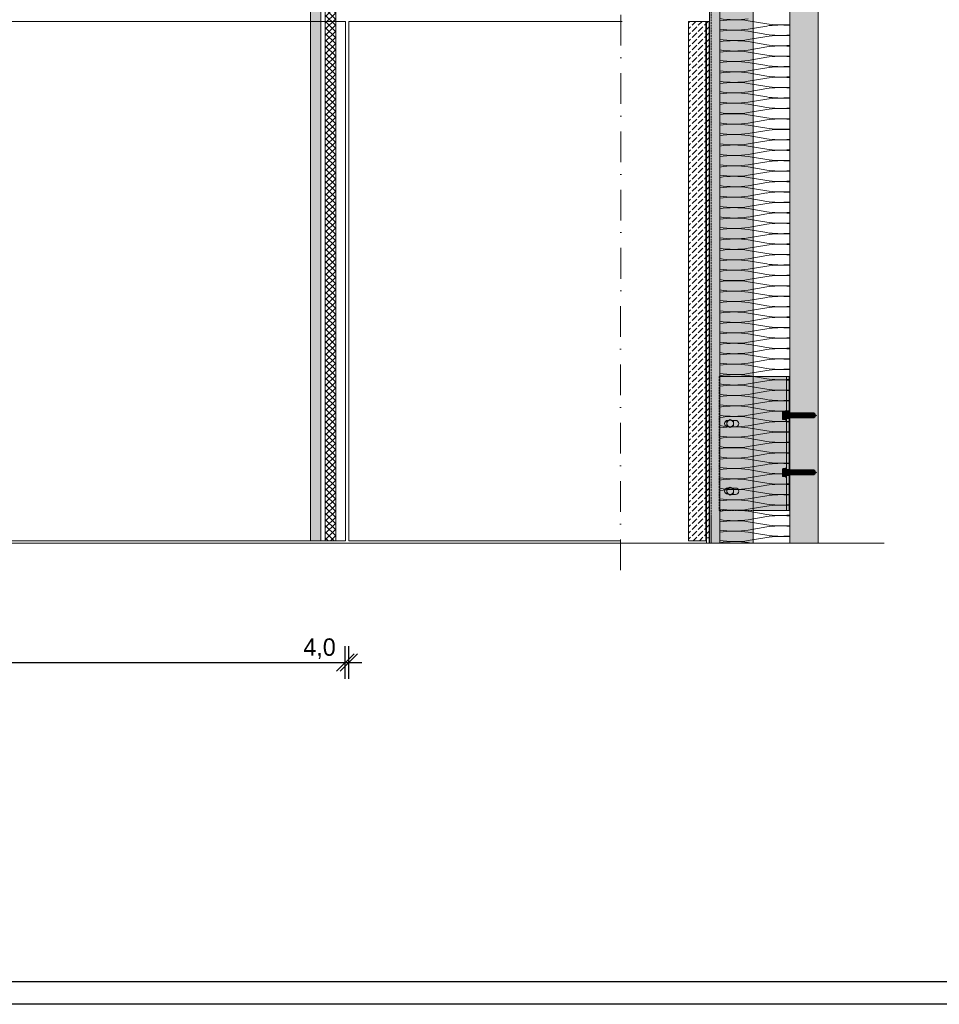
# Model space of a CAD drawing. Extents: x -106566 to -43002, y 22119 to 47619.
# Tile 3 of 24: x -85301 to -74727, y 22119 to 33440. Entities that reach past the tile are written whole.
import ezdxf

# ---------------------------------------------------------------- set-up
doc = ezdxf.new("R2010")
doc.units = 0
doc.header["$MEASUREMENT"] = 0
doc.linetypes.add('Dot & Dashed', pattern=[670.277762, 352.777767, -176.388884, 0, -141.111112])
doc.linetypes.add('Hidden Line', pattern=[30, 20, -10])
for name, color, linetype, lineweight, true_color in [('2D - Ogólne_Pen_No__2', 7, 'Continuous', 15, 0x7f7f7f), ('2D - Ogólne_Pen_No__82', 7, 'Continuous', 20, 0xaaaaaa), ('2D Drafting - General_Pen_No__141', 7, 'Continuous', 0, 0xe8e8e8), ('2D Drafting - General_Pen_No__2', 7, 'Continuous', 15, 0x7f7f7f), ('2D Drafting - General_Pen_No__5', 7, 'Continuous', 25, 0x40a5ff), ('2D Drafting - General_Pen_No__61', 7, 'Continuous', 20, 0x6a6a6a), ('2D Drafting - General_Pen_No__81', 7, 'Continuous', 20, 0x6a6a6a), ('Wymiarowanie_Pen_No__5', 7, 'Continuous', 25, 0x40a5ff)]:
    doc.layers.add(name, color=color, linetype=linetype, lineweight=lineweight, true_color=true_color)
doc.layers.add('2D Drafting - General_Pen_No__101', color=8, linetype='Continuous', lineweight=13)
doc.layers.add('2D Drafting - General_Pen_No__121', color=255, linetype='Continuous', lineweight=0)
doc.layers.add('Wymiarowanie', color=7, linetype='Continuous')
doc.styles.add('GENERATED_STYLE_1', font='txt')
doc.dimstyles.new('GENERATED_STYLE__2', dxfattribs={"dimtxt": 200, "dimasz": 190, "dimexe": 0.18, "dimexo": 0, "dimgap": 0.09, "dimtad": 1, "dimtih": 1, "dimtoh": 1, "dimdec": 1, "dimlfac": 0.1, "dimzin": 0, "dimdsep": 46, "dimtxsty": 'GENERATED_STYLE_1', "dimblk": 'ARROWHEAD_6', "dimblk1": 'ARROWHEAD_6', "dimblk2": 'ARROWHEAD_6', "dimcen": 0.09, "dimclrd": 256, "dimclre": 256, "dimclrt": 256, "dimadec": 0, "dimazin": 0, "dimtfac": 1, "dimtdec": 4, "dimtmove": 0, "dimatfit": 3, "dimfxl": 0, "dimtolj": 1, "dimtzin": 0, "dimarcsym": 0})
pattern_1 = [(45, (0, 0), (-70.71068, 70.71068), [75, -25]), (45, (7e-15, 70.71), (-70.71068, 70.71068), [75, -25])]

# ---------------------------------------------------------------- blocks, each defined once
blk = doc.blocks.new('*X12')
at = {"layer": '2D Drafting - General_Pen_No__61', "linetype": 'Continuous'}
for p, q in [((-76712, 33391), (-76924, 33427)), ((-76712, 33367), (-76924, 33331)), ((-76712, 33271), (-76924, 33307)), ((-76712, 33247), (-76924, 33211)), ((-76712, 33151), (-76924, 33187)), ((-76712, 33127), (-76924, 33091)), ((-76712, 33031), (-76924, 33067)), ((-76712, 33007), (-76924, 32971)), ((-76712, 32911), (-76924, 32947)), ((-76712, 32887), (-76924, 32851)), ((-76712, 32791), (-76924, 32827)), ((-76712, 32767), (-76924, 32731)), ((-76712, 32671), (-76924, 32707)), ((-76712, 32647), (-76924, 32611)), ((-76712, 32551), (-76924, 32587)), ((-76712, 32527), (-76924, 32491)), ((-76712, 32431), (-76924, 32467)), ((-76712, 32407), (-76924, 32371)), ((-76712, 32311), (-76924, 32347)), ((-76712, 32287), (-76924, 32251)), ((-76712, 32191), (-76924, 32227)), ((-76712, 32167), (-76924, 32131)), ((-76712, 32071), (-76924, 32107)), ((-76712, 32047), (-76924, 32011)), ((-76712, 31951), (-76924, 31987)), ((-76712, 31927), (-76924, 31891)), ((-76712, 31831), (-76924, 31867)), ((-76712, 31807), (-76924, 31771)), ((-76712, 31711), (-76924, 31747)), ((-76712, 31687), (-76924, 31651)), ((-76712, 31591), (-76924, 31627)), ((-76712, 31567), (-76924, 31531)), ((-76712, 31471), (-76924, 31507)), ((-76712, 31447), (-76924, 31411)), ((-76712, 31351), (-76924, 31387)), ((-76712, 31327), (-76924, 31291)), ((-76712, 31231), (-76924, 31267)), ((-76712, 31207), (-76924, 31171)), ((-76712, 31111), (-76924, 31147)), ((-76712, 31087), (-76924, 31051)), ((-76712, 30991), (-76924, 31027)), ((-76712, 30967), (-76924, 30931)), ((-76712, 30871), (-76924, 30907)), ((-76712, 30847), (-76924, 30811)), ((-76712, 30751), (-76924, 30787)), ((-76712, 30727), (-76924, 30691)), ((-76712, 30631), (-76924, 30667)), ((-76712, 30607), (-76924, 30571)), ((-76712, 30511), (-76924, 30547)), ((-76712, 30487), (-76924, 30451)), ((-76712, 30391), (-76924, 30427)), ((-76712, 30367), (-76924, 30331)), ((-76712, 30271), (-76924, 30307)), ((-76712, 30247), (-76924, 30211)), ((-76712, 30151), (-76924, 30187)), ((-76712, 30127), (-76924, 30091)), ((-76712, 30031), (-76924, 30067)), ((-76712, 30007), (-76924, 29971)), ((-76712, 29911), (-76924, 29947)), ((-76712, 29887), (-76924, 29851)), ((-76712, 29791), (-76924, 29827)), ((-76712, 29767), (-76924, 29731)), ((-76712, 29671), (-76924, 29707)), ((-76712, 29647), (-76924, 29611)), ((-76712, 29551), (-76924, 29587)), ((-76712, 29527), (-76924, 29491)), ((-76712, 29431), (-76924, 29467)), ((-76712, 29407), (-76924, 29371)), ((-76712, 29311), (-76924, 29347)), ((-76712, 29287), (-76924, 29251)), ((-76712, 29191), (-76924, 29227)), ((-76712, 29167), (-76924, 29131)), ((-76712, 29071), (-76924, 29107)), ((-76712, 29047), (-76924, 29011)), ((-76712, 28951), (-76924, 28987)), ((-76712, 28927), (-76924, 28891)), ((-76712, 28831), (-76924, 28867)), ((-76712, 28807), (-76924, 28771)), ((-76712, 28711), (-76924, 28747)), ((-76712, 28687), (-76924, 28651)), ((-76712, 28591), (-76924, 28627)), ((-76712, 28567), (-76924, 28531)), ((-76712, 28471), (-76924, 28507)), ((-76712, 28447), (-76924, 28411)), ((-76712, 28351), (-76924, 28387)), ((-76712, 28327), (-76924, 28291)), ((-76712, 28231), (-76924, 28267)), ((-76712, 28207), (-76924, 28171)), ((-76712, 28111), (-76924, 28147)), ((-76712, 28087), (-76924, 28051)), ((-76712, 27991), (-76924, 28027)), ((-76712, 27967), (-76924, 27931)), ((-76712, 27871), (-76924, 27907)), ((-76712, 27847), (-76924, 27811)), ((-76712, 27751), (-76924, 27787)), ((-76712, 27727), (-76924, 27691)), ((-76712, 27631), (-76924, 27667)), ((-76712, 27607), (-76924, 27571)), ((-76712, 27511), (-76924, 27547)), ((-76712, 27487), (-76924, 27451)), ((-76896, 27422), (-76924, 27427))]:
    blk.add_line(p, q, dxfattribs=at)
for centre, start_param, end_param in [((-77084, 33499), 4.039533, 5.35589), ((-77084, 33379), 0.927295, 2.243652), ((-77084, 33379), 4.039533, 5.35589), ((-77084, 33259), 0.927295, 2.243652), ((-76553, 33439), 4.068888, 5.121655), ((-76553, 33319), 1.16153, 2.214297), ((-77084, 33259), 4.039533, 5.35589), ((-77084, 33139), 0.927295, 2.243652), ((-76553, 33319), 4.068888, 5.121655), ((-76553, 33199), 1.16153, 2.214297), ((-77084, 33139), 4.039533, 5.35589), ((-77084, 33019), 0.927295, 2.243652), ((-76553, 33199), 4.068888, 5.121655), ((-76553, 33079), 1.16153, 2.214297), ((-77084, 33019), 4.039533, 5.35589), ((-77084, 32899), 0.927295, 2.243652), ((-76553, 33079), 4.068888, 5.121655), ((-76553, 32959), 1.16153, 2.214297), ((-77084, 32899), 4.039533, 5.35589), ((-77084, 32779), 0.927295, 2.243652), ((-76553, 32959), 4.068888, 5.121655), ((-76553, 32839), 1.16153, 2.214297), ((-77084, 32779), 4.039533, 5.35589), ((-77084, 32659), 0.927295, 2.243652), ((-76553, 32839), 4.068888, 5.121655), ((-76553, 32719), 1.16153, 2.214297), ((-77084, 32659), 4.039533, 5.35589), ((-76553, 32719), 4.068888, 5.121655), ((-76553, 32599), 1.16153, 2.214297), ((-77084, 32539), 0.927295, 2.243652), ((-77084, 32539), 4.039533, 5.35589), ((-76553, 32599), 4.068888, 5.121655), ((-76553, 32479), 1.16153, 2.214297), ((-77084, 32419), 0.927295, 2.243652), ((-76553, 32479), 4.068888, 5.121655), ((-76553, 32359), 1.16153, 2.214297), ((-77084, 32419), 4.039533, 5.35589), ((-77084, 32299), 0.927295, 2.243652), ((-76553, 32359), 4.068888, 5.121655), ((-76553, 32239), 1.16153, 2.214297), ((-77084, 32299), 4.039533, 5.35589), ((-77084, 32179), 0.927295, 2.243652), ((-76553, 32239), 4.068888, 5.121655), ((-76553, 32119), 1.16153, 2.214297), ((-77084, 32179), 4.039533, 5.35589), ((-77084, 32059), 0.927295, 2.243652), ((-76553, 32119), 4.068888, 5.121655), ((-76553, 31999), 1.16153, 2.214297), ((-77084, 32059), 4.039533, 5.35589), ((-77084, 31939), 0.927295, 2.243652), ((-76553, 31999), 4.068888, 5.121655), ((-76553, 31879), 1.16153, 2.214297), ((-77084, 31939), 4.039533, 5.35589), ((-77084, 31819), 0.927295, 2.243652), ((-76553, 31879), 4.068888, 5.121655), ((-76553, 31759), 1.16153, 2.214297), ((-77084, 31819), 4.039533, 5.35589), ((-77084, 31699), 0.927295, 2.243652), ((-76553, 31759), 4.068888, 5.121655), ((-76553, 31639), 1.16153, 2.214297), ((-77084, 31699), 4.039533, 5.35589), ((-77084, 31579), 0.927295, 2.243652), ((-76553, 31639), 4.068888, 5.121655), ((-77084, 31579), 4.039533, 5.35589), ((-77084, 31459), 0.927295, 2.243652), ((-76553, 31519), 1.16153, 2.214297), ((-77084, 31459), 4.039533, 5.35589), ((-77084, 31339), 0.927295, 2.243652), ((-76553, 31519), 4.068888, 5.121655), ((-76553, 31399), 1.16153, 2.214297), ((-77084, 31339), 4.039533, 5.35589), ((-77084, 31219), 0.927295, 2.243652), ((-76553, 31399), 4.068888, 5.121655), ((-76553, 31279), 1.16153, 2.214297), ((-77084, 31219), 4.039533, 5.35589), ((-77084, 31099), 0.927295, 2.243652), ((-76553, 31279), 4.068888, 5.121655), ((-76553, 31159), 1.16153, 2.214297), ((-77084, 31099), 4.039533, 5.35589), ((-77084, 30979), 0.927295, 2.243652), ((-76553, 31159), 4.068888, 5.121655), ((-76553, 31039), 1.16153, 2.214297), ((-77084, 30979), 4.039533, 5.35589), ((-77084, 30859), 0.927295, 2.243652), ((-76553, 31039), 4.068888, 5.121655), ((-76553, 30919), 1.16153, 2.214297), ((-77084, 30859), 4.039533, 5.35589), ((-77084, 30739), 0.927295, 2.243652), ((-76553, 30919), 4.068888, 5.121655), ((-76553, 30799), 1.16153, 2.214297), ((-77084, 30739), 4.039533, 5.35589), ((-77084, 30619), 0.927295, 2.243652), ((-76553, 30799), 4.068888, 5.121655), ((-76553, 30679), 1.16153, 2.214297), ((-77084, 30619), 4.039533, 5.35589), ((-76553, 30679), 4.068888, 5.121655), ((-76553, 30559), 1.16153, 2.214297), ((-77084, 30499), 0.927295, 2.243652), ((-76553, 30559), 4.068888, 5.121655), ((-76553, 30439), 1.16153, 2.214297), ((-77084, 30499), 4.039533, 5.35589), ((-77084, 30379), 0.927295, 2.243652), ((-76553, 30439), 4.068888, 5.121655), ((-76553, 30319), 1.16153, 2.214297), ((-77084, 30379), 4.039533, 5.35589), ((-77084, 30259), 0.927295, 2.243652), ((-76553, 30319), 4.068888, 5.121655), ((-76553, 30199), 1.16153, 2.214297), ((-77084, 30259), 4.039533, 5.35589), ((-77084, 30139), 0.927295, 2.243652), ((-76553, 30199), 4.068888, 5.121655), ((-76553, 30079), 1.16153, 2.214297), ((-77084, 30139), 4.039533, 5.35589), ((-77084, 30019), 0.927295, 2.243652), ((-76553, 30079), 4.068888, 5.121655), ((-76553, 29959), 1.16153, 2.214297), ((-77084, 30019), 4.039533, 5.35589), ((-77084, 29899), 0.927295, 2.243652), ((-76553, 29959), 4.068888, 5.121655), ((-76553, 29839), 1.16153, 2.214297), ((-77084, 29899), 4.039533, 5.35589), ((-77084, 29779), 0.927295, 2.243652), ((-76553, 29839), 4.068888, 5.121655), ((-76553, 29719), 1.16153, 2.214297), ((-77084, 29779), 4.039533, 5.35589), ((-77084, 29659), 0.927295, 2.243652), ((-76553, 29719), 4.068888, 5.121655), ((-76553, 29599), 1.16153, 2.214297), ((-77084, 29659), 4.039533, 5.35589), ((-77084, 29539), 0.927295, 2.243652), ((-76553, 29599), 4.068888, 5.121655), ((-77084, 29539), 4.039533, 5.35589), ((-77084, 29419), 0.927295, 2.243652), ((-76553, 29479), 1.16153, 2.214297), ((-77084, 29419), 4.039533, 5.35589), ((-77084, 29299), 0.927295, 2.243652), ((-76553, 29479), 4.068888, 5.121655), ((-76553, 29359), 1.16153, 2.214297), ((-77084, 29299), 4.039533, 5.35589), ((-77084, 29179), 0.927295, 2.243652), ((-76553, 29359), 4.068888, 5.121655), ((-76553, 29239), 1.16153, 2.214297), ((-77084, 29179), 4.039533, 5.35589), ((-77084, 29059), 0.927295, 2.243652), ((-76553, 29239), 4.068888, 5.121655), ((-76553, 29119), 1.16153, 2.214297), ((-77084, 29059), 4.039533, 5.35589), ((-77084, 28939), 0.927295, 2.243652), ((-76553, 29119), 4.068888, 5.121655), ((-76553, 28999), 1.16153, 2.214297), ((-77084, 28939), 4.039533, 5.35589), ((-77084, 28819), 0.927295, 2.243652), ((-76553, 28999), 4.068888, 5.121655), ((-76553, 28879), 1.16153, 2.214297), ((-77084, 28819), 4.039533, 5.35589), ((-77084, 28699), 0.927295, 2.243652), ((-76553, 28879), 4.068888, 5.121655), ((-76553, 28759), 1.16153, 2.214297), ((-77084, 28699), 4.039533, 5.35589), ((-77084, 28579), 0.927295, 2.243652), ((-76553, 28759), 4.068888, 5.121655), ((-76553, 28639), 1.16153, 2.214297), ((-77084, 28579), 4.039533, 5.35589), ((-76553, 28639), 4.068888, 5.121655), ((-76553, 28519), 1.16153, 2.214297), ((-77084, 28459), 0.927295, 2.243652), ((-76553, 28519), 4.068888, 5.121655), ((-76553, 28399), 1.16153, 2.214297), ((-77084, 28459), 4.039533, 5.35589), ((-77084, 28339), 0.927295, 2.243652), ((-76553, 28399), 4.068888, 5.121655), ((-76553, 28279), 1.16153, 2.214297), ((-77084, 28339), 4.039533, 5.35589), ((-77084, 28219), 0.927295, 2.243652), ((-76553, 28279), 4.068888, 5.121655), ((-76553, 28159), 1.16153, 2.214297), ((-77084, 28219), 4.039533, 5.35589), ((-77084, 28099), 0.927295, 2.243652), ((-76553, 28159), 4.068888, 5.121655), ((-76553, 28039), 1.16153, 2.214297), ((-77084, 28099), 4.039533, 5.35589), ((-77084, 27979), 0.927295, 2.243652), ((-76553, 28039), 4.068888, 5.121655), ((-76553, 27919), 1.16153, 2.214297), ((-77084, 27979), 4.039533, 5.35589), ((-77084, 27859), 0.927295, 2.243652), ((-76553, 27919), 4.068888, 5.121655), ((-76553, 27799), 1.16153, 2.214297), ((-77084, 27859), 4.039533, 5.35589), ((-77084, 27739), 0.927295, 2.243652), ((-76553, 27799), 4.068888, 5.121655), ((-76553, 27679), 1.16153, 2.214297), ((-77084, 27739), 4.039533, 5.35589), ((-77084, 27619), 0.927295, 2.243652), ((-76553, 27679), 4.068888, 5.121655), ((-77084, 27619), 4.039533, 5.35589), ((-77084, 27499), 0.927295, 2.243652), ((-76553, 27559), 1.16153, 2.214297), ((-76553, 27559), 4.068888, 5.121655), ((-77084, 27499), 4.039533, 5.35589), ((-77084, 27379), 0.927295, 2.243652), ((-76553, 27439), 1.16153, 2.214297)]:
    blk.add_ellipse(centre, major_axis=(265, 0), ratio=0.226067, start_param=start_param, end_param=end_param, dxfattribs=at)
blk = doc.blocks.new('Fill_6')
at = {"layer": '2D Drafting - General_Pen_No__2', "linetype": 'Continuous'}
for p, q in [((-77249, 40858), (-77249, 27422)), ((-76447, 27422), (-76447, 40858)), ((-77249, 27422), (-76447, 27422))]:
    blk.add_line(p, q, dxfattribs=at)
at = {"layer": '2D Drafting - General_Pen_No__61', "linetype": 'Continuous'}
blk.add_blockref('*X12', (0, 0), dxfattribs=at)
blk = doc.blocks.new('*D25')
at = {"layer": 'Wymiarowanie_Pen_No__5', "linetype": 'Continuous'}
for p, q in [((-93570, 25862), (-93570, 26237)), ((-93527, 25862), (-93527, 26237)), ((-93720, 26049), (-93570, 26049)), ((-93670, 25949), (-93470, 26149)), ((-93427, 26149), (-93627, 25949)), ((-93570, 26049), (-93527, 26049))]:
    blk.add_line(p, q, dxfattribs=at)
at = {"layer": 'Wymiarowanie_Pen_No__5', "char_height": 200, "attachment_point": 7, "style": 'GENERATED_STYLE_1'}
for s, insert in [('{4,3}', (-94052, 26089)), ('{1\xa0197,0}', (-88192, 26089)), ('{4,0}', (-82039, 26089))]:
    blk.add_mtext(s, dxfattribs=dict(at, insert=insert))
blk = doc.blocks.new('ARROWHEAD_6')
at = {"color": 0, "linetype": 'Continuous', "lineweight": 0}
for p, q in [((0, 0), (-1, 0)), ((-0.5, -0.5), (0.5, 0.5))]:
    blk.add_line(p, q, dxfattribs=at)
blk = doc.blocks.new('*D26')
at = {"layer": 'Wymiarowanie_Pen_No__5', "linetype": 'Continuous'}
for p, q in [((-93527, 25862), (-93527, 26237)), ((-81557, 25862), (-81557, 26237)), ((-93670, 25949), (-93470, 26149)), ((-93427, 26149), (-93627, 25949)), ((-93527, 26049), (-81557, 26049)), ((-81657, 25949), (-81457, 26149)), ((-81417, 26149), (-81617, 25949))]:
    blk.add_line(p, q, dxfattribs=at)
at = {"layer": 'Wymiarowanie_Pen_No__5', "char_height": 200, "attachment_point": 7, "style": 'GENERATED_STYLE_1'}
for s, insert in [('{4,3}', (-94052, 26089)), ('{1\xa0197,0}', (-88192, 26089)), ('{4,0}', (-82039, 26089))]:
    blk.add_mtext(s, dxfattribs=dict(at, insert=insert))
blk = doc.blocks.new('*D27')
at = {"layer": 'Wymiarowanie_Pen_No__5', "linetype": 'Continuous'}
for p, q in [((-81557, 25862), (-81557, 26237)), ((-81517, 25862), (-81517, 26237)), ((-81657, 25949), (-81457, 26149)), ((-81417, 26149), (-81617, 25949)), ((-81557, 26049), (-81517, 26049)), ((-81517, 26049), (-81367, 26049))]:
    blk.add_line(p, q, dxfattribs=at)
at = {"layer": 'Wymiarowanie_Pen_No__5', "char_height": 200, "attachment_point": 7, "style": 'GENERATED_STYLE_1'}
for s, insert in [('{4,3}', (-94052, 26089)), ('{1\xa0197,0}', (-88192, 26089)), ('{4,0}', (-82039, 26089))]:
    blk.add_mtext(s, dxfattribs=dict(at, insert=insert))

msp = doc.modelspace()

# ---------------------------------------------------------------- hatches: boundary and pattern name
at = {"layer": '2D Drafting - General_Pen_No__101', "linetype": 'Continuous'}
for points in [[(-77410.64, 33419.57), (-77410.64, 27449.57), (-77404.85, 27449.57), (-77404.85, 33419.57)], [(-77374.85, 33419.57), (-77374.85, 27421.7), (-77369.07, 27421.7), (-77369.07, 33419.57)], [(-77374.85, 33419.57), (-77374.85, 27449.57), (-77369.07, 27449.57), (-77369.07, 33419.57)], [(-76453.01, 27795.86), (-76453.01, 29336.43), (-76447.23, 29336.43), (-76447.23, 27795.86)]]:
    msp.add_hatch(color=256, dxfattribs=at).paths.add_polyline_path(points, flags=0)
at = {"layer": '2D Drafting - General_Pen_No__121', "linetype": 'Continuous'}
for points in [[(-76492.33, 28935.24), (-76526.51, 28935.24, 0.41956007), (-76526.51, 28911.94), (-76492.33, 28911.94)], [(-76530.78, 28889.03, -0.09242403), (-76526.51, 28911.94, -0.201281), (-76531.39, 28923.59), (-76531.39, 28854.47, -0.201281), (-76526.51, 28866.12, -0.09242403)], [(-76492.33, 28911.94), (-76526.51, 28911.94, 0.09242403), (-76530.78, 28889.03, 0.09242403), (-76526.51, 28866.12), (-76492.33, 28866.12), (-76492.33, 28889.03)], [(-76483.01, 28889.03), (-76483.01, 28944.95), (-76492.33, 28944.95), (-76492.33, 28889.03), (-76492.33, 28833.11), (-76483.01, 28833.11)], [(-76483.01, 28925.71), (-76483.01, 28889.03), (-76483.01, 28856.03), (-76453.01, 28856.03), (-76453.01, 28891.96), (-76453.01, 28925.71)], [(-76453.01, 28925.71), (-76483.01, 28925.71), (-76483.01, 28889.03), (-76483.01, 28856.03), (-76453.01, 28856.03), (-76453.01, 28892.9)], [(-76453.01, 28925.61), (-76453.01, 28856.03), (-76449.5, 28856.03), (-76449.5, 28925.61)], [(-76449.5, 28925.61), (-76449.5, 28856.03), (-76449.32, 28856.03), (-76443.91, 28861.45), (-76443.91, 28920.2), (-76449.32, 28925.61)], [(-76443.91, 28920.29), (-76443.91, 28861.45), (-76394.17, 28861.45), (-76394.17, 28920.29)], [(-76394.17, 28920.29), (-76394.17, 28861.45), (-76392.92, 28862.69), (-76392.92, 28919.05)], [(-76392.92, 28919.05), (-76392.92, 28862.69), (-76258.5, 28862.69), (-76258.5, 28884.35), (-76291.81, 28884.35, -5.47504318), (-76291.81, 28887.31), (-76258.5, 28887.31), (-76258.5, 28919.05)], [(-76258.5, 28887.31), (-76291.81, 28887.31, 5.47504318), (-76291.81, 28884.35), (-76258.5, 28884.35)], [(-76251.06, 28916.09), (-76254.76, 28916.09), (-76258.5, 28919.05), (-76258.5, 28887.31), (-76251.06, 28881.56)], [(-76258.5, 28884.35), (-76251.06, 28878.6), (-76251.06, 28881.56), (-76258.5, 28887.31)], [(-76251.06, 28865.65), (-76251.06, 28878.6), (-76258.5, 28884.35), (-76258.5, 28862.69), (-76254.76, 28865.65)], [(-76251.06, 28919.05), (-76251.06, 28881.56), (-76240.71, 28881.56), (-76240.71, 28919.05)], [(-76251.06, 28878.6), (-76240.71, 28878.6), (-76240.71, 28881.56), (-76251.06, 28881.56)], [(-76240.71, 28862.69), (-76240.71, 28878.6), (-76251.06, 28878.6), (-76251.06, 28862.69)], [(-76233.27, 28916.09), (-76236.96, 28916.09), (-76240.71, 28919.05), (-76240.71, 28881.56), (-76233.27, 28887.31)], [(-76233.27, 28887.31), (-76240.71, 28881.56), (-76240.71, 28878.6), (-76233.27, 28884.35)], [(-76233.27, 28865.65), (-76233.27, 28884.35), (-76240.71, 28878.6), (-76240.71, 28862.69), (-76236.96, 28865.65)], [(-76233.27, 28919.05), (-76233.27, 28887.31), (-76222.91, 28887.31), (-76222.91, 28919.05)], [(-76233.27, 28884.35), (-76222.91, 28884.35), (-76222.91, 28887.31), (-76233.27, 28887.31)], [(-76222.91, 28862.69), (-76222.91, 28884.35), (-76233.27, 28884.35), (-76233.27, 28862.69)], [(-76215.47, 28916.09), (-76219.17, 28916.09), (-76222.91, 28919.05), (-76222.91, 28887.31), (-76215.47, 28881.56)], [(-76215.47, 28881.56), (-76222.91, 28887.31), (-76222.91, 28884.35), (-76215.47, 28878.6)], [(-76222.91, 28884.35), (-76222.91, 28862.69), (-76219.17, 28865.65), (-76215.47, 28865.65), (-76215.47, 28878.6)], [(-76205.11, 28919.05), (-76215.47, 28919.05), (-76215.47, 28881.56), (-76205.11, 28881.56)], [(-76205.11, 28881.56), (-76215.47, 28881.56), (-76215.47, 28878.6), (-76205.11, 28878.6)], [(-76205.11, 28862.69), (-76205.11, 28878.6), (-76215.47, 28878.6), (-76215.47, 28862.69)], [(-76197.67, 28916.09), (-76201.37, 28916.09), (-76205.11, 28919.05), (-76205.11, 28881.56), (-76197.67, 28887.31)], [(-76197.67, 28887.31), (-76205.11, 28881.56), (-76205.11, 28878.6), (-76197.67, 28884.35)], [(-76197.67, 28865.65), (-76197.67, 28884.35), (-76205.11, 28878.6), (-76205.11, 28862.69), (-76201.37, 28865.65)], [(-76187.32, 28919.05), (-76197.67, 28919.05), (-76197.67, 28887.31), (-76187.32, 28887.31)], [(-76197.67, 28884.35), (-76187.32, 28884.35), (-76187.32, 28887.31), (-76197.67, 28887.31)], [(-76187.32, 28862.69), (-76187.32, 28884.35), (-76197.67, 28884.35), (-76197.67, 28862.69)], [(-76179.88, 28916.09), (-76183.58, 28916.09), (-76187.32, 28919.05), (-76187.32, 28887.31), (-76179.88, 28881.56)], [(-76187.32, 28884.35), (-76179.88, 28878.6), (-76179.88, 28881.56), (-76187.32, 28887.31)], [(-76179.88, 28865.65), (-76179.88, 28878.6), (-76187.32, 28884.35), (-76187.32, 28862.69), (-76183.58, 28865.65)], [(-76179.88, 28919.05), (-76179.88, 28881.56), (-76169.52, 28881.56), (-76169.52, 28919.05)], [(-76179.88, 28878.6), (-76169.52, 28878.6), (-76169.52, 28881.56), (-76179.88, 28881.56)], [(-76179.88, 28878.6), (-76179.88, 28862.69), (-76169.52, 28862.69), (-76169.52, 28878.6)], [(-76157.14, 28911.9), (-76169.52, 28919.05), (-76169.52, 28881.56), (-76157.14, 28888.71)], [(-76157.14, 28888.71), (-76169.52, 28881.56), (-76169.52, 28878.6), (-76157.14, 28885.75)], [(-76157.14, 28885.75), (-76169.52, 28878.6), (-76169.52, 28862.69), (-76157.14, 28869.84)], [(-76138.41, 28889.13), (-76157.14, 28899.94), (-76157.14, 28878.31)], [(-76492.33, 28866.12), (-76526.51, 28866.12, 0.41956007), (-76526.51, 28842.82), (-76492.33, 28842.82)], [(-76492.33, 28278.56), (-76526.51, 28278.56, 0.41956007), (-76526.51, 28255.26), (-76492.33, 28255.26)], [(-76530.78, 28232.35, -0.09242403), (-76526.51, 28255.26, -0.201281), (-76531.39, 28266.91), (-76531.39, 28197.78, -0.201281), (-76526.51, 28209.43, -0.09242403)], [(-76492.33, 28209.43), (-76526.51, 28209.43, 0.41956007), (-76526.51, 28186.14), (-76492.33, 28186.14)], [(-76492.33, 28255.26), (-76526.51, 28255.26, 0.09242403), (-76530.78, 28232.35, 0.09242403), (-76526.51, 28209.43), (-76492.33, 28209.43), (-76492.33, 28232.35)], [(-76483.01, 28232.35), (-76483.01, 28288.27), (-76492.33, 28288.27), (-76492.33, 28232.35), (-76492.33, 28176.43), (-76483.01, 28176.43)], [(-76483.01, 28269.02), (-76483.01, 28230.5), (-76483.01, 28199.35), (-76453.01, 28199.35), (-76453.01, 28233.43), (-76453.01, 28269.02)], [(-76453.01, 28269.02), (-76483.01, 28269.02), (-76483.01, 28230.5), (-76483.01, 28199.35), (-76453.01, 28199.35), (-76453.01, 28234.38)], [(-76453.01, 28269.02), (-76449.32, 28269.02), (-76443.91, 28263.61), (-76443.91, 28204.76), (-76449.32, 28199.35), (-76453.01, 28199.35)], [(-76443.91, 28263.61), (-76443.91, 28204.76), (-76394.17, 28204.76), (-76394.17, 28263.61)], [(-76394.17, 28263.61), (-76394.17, 28204.76), (-76392.92, 28206.01), (-76392.92, 28262.36)], [(-76392.92, 28262.36), (-76392.92, 28206.01), (-76258.5, 28206.01), (-76258.5, 28227.67), (-76291.81, 28227.67, -5.47504318), (-76291.81, 28230.63), (-76258.5, 28230.63), (-76258.5, 28262.36)], [(-76258.5, 28230.63), (-76291.81, 28230.63, 5.47504318), (-76291.81, 28227.67), (-76258.5, 28227.67)], [(-76251.06, 28259.41), (-76254.76, 28259.41), (-76258.5, 28262.36), (-76258.5, 28230.63), (-76251.06, 28224.88)], [(-76258.5, 28227.67), (-76251.06, 28221.92), (-76251.06, 28224.88), (-76258.5, 28230.63)], [(-76251.06, 28208.97), (-76251.06, 28221.92), (-76258.5, 28227.67), (-76258.5, 28206.01), (-76254.76, 28208.97)], [(-76251.06, 28262.36), (-76251.06, 28224.88), (-76240.71, 28224.88), (-76240.71, 28262.36)], [(-76251.06, 28221.92), (-76240.71, 28221.92), (-76240.71, 28224.88), (-76251.06, 28224.88)], [(-76240.71, 28206.01), (-76240.71, 28221.92), (-76251.06, 28221.92), (-76251.06, 28206.01)], [(-76233.27, 28259.41), (-76236.96, 28259.41), (-76240.71, 28262.36), (-76240.71, 28224.88), (-76233.27, 28230.63)], [(-76233.27, 28230.63), (-76240.71, 28224.88), (-76240.71, 28221.92), (-76233.27, 28227.67)], [(-76233.27, 28208.97), (-76233.27, 28227.67), (-76240.71, 28221.92), (-76240.71, 28206.01), (-76236.96, 28208.97)], [(-76233.27, 28262.36), (-76233.27, 28230.63), (-76222.91, 28230.63), (-76222.91, 28262.36)], [(-76233.27, 28227.67), (-76222.91, 28227.67), (-76222.91, 28230.63), (-76233.27, 28230.63)], [(-76222.91, 28206.01), (-76222.91, 28227.67), (-76233.27, 28227.67), (-76233.27, 28206.01)], [(-76215.47, 28259.41), (-76219.17, 28259.41), (-76222.91, 28262.36), (-76222.91, 28230.63), (-76215.47, 28224.88)], [(-76215.47, 28224.88), (-76222.91, 28230.63), (-76222.91, 28227.67), (-76215.47, 28221.92)], [(-76222.91, 28227.67), (-76222.91, 28206.01), (-76219.17, 28208.97), (-76215.47, 28208.97), (-76215.47, 28221.92)], [(-76205.11, 28262.36), (-76215.47, 28262.36), (-76215.47, 28224.88), (-76205.11, 28224.88)], [(-76205.11, 28224.88), (-76215.47, 28224.88), (-76215.47, 28221.92), (-76205.11, 28221.92)], [(-76205.11, 28206.01), (-76205.11, 28221.92), (-76215.47, 28221.92), (-76215.47, 28206.01)], [(-76197.67, 28259.41), (-76201.37, 28259.41), (-76205.11, 28262.36), (-76205.11, 28224.88), (-76197.67, 28230.63)], [(-76197.67, 28230.63), (-76205.11, 28224.88), (-76205.11, 28221.92), (-76197.67, 28227.67)], [(-76197.67, 28208.97), (-76197.67, 28227.67), (-76205.11, 28221.92), (-76205.11, 28206.01), (-76201.37, 28208.97)], [(-76187.32, 28262.36), (-76197.67, 28262.36), (-76197.67, 28230.63), (-76187.32, 28230.63)], [(-76197.67, 28227.67), (-76187.32, 28227.67), (-76187.32, 28230.63), (-76197.67, 28230.63)], [(-76187.32, 28206.01), (-76187.32, 28227.67), (-76197.67, 28227.67), (-76197.67, 28206.01)], [(-76179.88, 28259.41), (-76183.58, 28259.41), (-76187.32, 28262.36), (-76187.32, 28230.63), (-76179.88, 28224.88)], [(-76187.32, 28227.67), (-76179.88, 28221.92), (-76179.88, 28224.88), (-76187.32, 28230.63)], [(-76179.88, 28208.97), (-76179.88, 28221.92), (-76187.32, 28227.67), (-76187.32, 28206.01), (-76183.58, 28208.97)], [(-76179.88, 28262.36), (-76179.88, 28224.88), (-76169.52, 28224.88), (-76169.52, 28262.36)], [(-76179.88, 28221.92), (-76169.52, 28221.92), (-76169.52, 28224.88), (-76179.88, 28224.88)], [(-76179.88, 28221.92), (-76179.88, 28206.01), (-76169.52, 28206.01), (-76169.52, 28221.92)], [(-76157.14, 28255.22), (-76169.52, 28262.36), (-76169.52, 28224.88), (-76157.14, 28232.03)], [(-76157.14, 28232.03), (-76169.52, 28224.88), (-76169.52, 28221.92), (-76157.14, 28229.07)], [(-76157.14, 28229.07), (-76169.52, 28221.92), (-76169.52, 28206.01), (-76157.14, 28213.16)], [(-76138.41, 28232.44), (-76157.14, 28243.26), (-76157.14, 28221.63)]]:
    msp.add_hatch(color=256, dxfattribs=at).paths.add_polyline_path(points, flags=0)
at = {"layer": '2D Drafting - General_Pen_No__141', "linetype": 'Continuous'}
for points in [[(-77369.07, 40857.78), (-77369.07, 27421.7), (-76868.01, 27421.7), (-76868.01, 40857.78)], [(-76868.01, 27795.86), (-76453.01, 27795.86), (-76453.01, 29336.43), (-76868.01, 29336.43)]]:
    msp.add_hatch(color=256, dxfattribs=at).paths.add_polyline_path(points, flags=0)
at = {"layer": '2D Drafting - General_Pen_No__2', "linetype": 'Continuous'}
h = msp.add_hatch(dxfattribs=at)
h.set_pattern_fill('Grid_5x5_Diagonal', color=256, style=0, pattern_type=2)
h.set_pattern_definition([(45, (0, 0), (-35.35534, 35.35534), []), (135, (0, 0), (35.35534, 35.35534), [])])
h.paths.add_polyline_path([(-81787.7, 40857.78), (-81787.7, 27449.57), (-81667.7, 27449.57), (-81667.7, 40857.78)], flags=0)
at = {"layer": '2D Drafting - General_Pen_No__5', "linetype": 'Continuous'}
h = msp.add_hatch(dxfattribs=at)
h.set_pattern_fill('Beton', color=256, style=0, pattern_type=2)
h.set_pattern_definition(pattern_1)
h.paths.add_polyline_path([(-81957.7, 40857.78), (-81957.7, 27449.57), (-81837.7, 27449.57), (-81837.7, 40857.78)], flags=0)
h = msp.add_hatch(dxfattribs=at)
h.set_pattern_fill('Beton', color=256, style=0, pattern_type=2)
h.set_pattern_definition(pattern_1)
h.paths.add_polyline_path([(-77374.85, 27482.86), (-77404.85, 27482.86), (-77404.85, 33419.57), (-77374.85, 33419.57)], flags=0)
at = {"layer": '2D Drafting - General_Pen_No__81', "linetype": 'Continuous'}
h = msp.add_hatch(dxfattribs=at)
h.set_pattern_fill('Solid___Dashed', color=256, style=0, pattern_type=2)
h.set_pattern_definition([(45, (0, 0), (-70.71068, 70.71068), []), (45, (-35.36, 35.36), (-70.71068, 70.71068), [75, -25])])
h.paths.add_polyline_path([(-76447.23, 40857.78), (-76447.23, 27421.7), (-76120.1, 27421.7), (-76120.1, 40857.78)], flags=0)
h = msp.add_hatch(dxfattribs=at)
h.set_pattern_fill('Beton', color=256, style=0, pattern_type=2)
h.set_pattern_definition(pattern_1)
h.paths.add_polyline_path([(-77610.64, 33419.57), (-77610.64, 27449.57), (-77410.64, 27449.57), (-77410.64, 33419.57)], flags=0)

# ---------------------------------------------------------------- linework, layer by layer
at = {"layer": '2D - Ogólne_Pen_No__2', "linetype": 'Continuous'}
for p, q in [((-76449.32, 28925.71), (-76453.01, 28925.71)), ((-76449.32, 28925.61), (-76453.01, 28925.61)), ((-76443.91, 28920.29), (-76449.32, 28925.71)), ((-76443.91, 28920.2), (-76449.32, 28925.61)), ((-76394.17, 28920.29), (-76443.91, 28920.29)), ((-76443.91, 28861.45), (-76443.91, 28920.29)), ((-76392.92, 28919.05), (-76394.17, 28920.29)), ((-76394.17, 28861.45), (-76394.17, 28920.29)), ((-76258.5, 28919.05), (-76392.92, 28919.05)), ((-76392.92, 28919.05), (-76392.92, 28862.69)), ((-76258.5, 28887.31), (-76291.81, 28887.31)), ((-76258.5, 28884.35), (-76291.81, 28884.35)), ((-76254.76, 28916.09), (-76258.5, 28919.05)), ((-76258.5, 28862.69), (-76258.5, 28919.05)), ((-76251.06, 28881.56), (-76258.5, 28887.31)), ((-76251.06, 28878.6), (-76258.5, 28884.35)), ((-76251.06, 28916.09), (-76254.76, 28916.09)), ((-76251.06, 28919.05), (-76251.06, 28916.09)), ((-76240.71, 28919.05), (-76251.06, 28919.05)), ((-76251.06, 28862.69), (-76251.06, 28919.05)), ((-76240.71, 28881.56), (-76251.06, 28881.56)), ((-76240.71, 28878.6), (-76251.06, 28878.6)), ((-76236.96, 28916.09), (-76240.71, 28919.05)), ((-76240.71, 28862.69), (-76240.71, 28919.05)), ((-76233.27, 28887.31), (-76240.71, 28881.56)), ((-76233.27, 28884.35), (-76240.71, 28878.6)), ((-76233.27, 28916.09), (-76236.96, 28916.09)), ((-76233.27, 28919.05), (-76233.27, 28916.09)), ((-76222.91, 28919.05), (-76233.27, 28919.05)), ((-76233.27, 28862.69), (-76233.27, 28919.05)), ((-76222.91, 28887.31), (-76233.27, 28887.31)), ((-76222.91, 28884.35), (-76233.27, 28884.35)), ((-76219.17, 28916.09), (-76222.91, 28919.05)), ((-76222.91, 28862.69), (-76222.91, 28919.05)), ((-76215.47, 28881.56), (-76222.91, 28887.31)), ((-76215.47, 28878.6), (-76222.91, 28884.35)), ((-76215.47, 28916.09), (-76219.17, 28916.09)), ((-76215.47, 28919.05), (-76215.47, 28916.09)), ((-76205.11, 28919.05), (-76215.47, 28919.05)), ((-76215.47, 28862.69), (-76215.47, 28919.05)), ((-76205.11, 28881.56), (-76215.47, 28881.56)), ((-76205.11, 28878.6), (-76215.47, 28878.6)), ((-76201.37, 28916.09), (-76205.11, 28919.05)), ((-76205.11, 28862.69), (-76205.11, 28919.05)), ((-76197.67, 28887.31), (-76205.11, 28881.56)), ((-76197.67, 28884.35), (-76205.11, 28878.6)), ((-76197.67, 28916.09), (-76201.37, 28916.09)), ((-76197.67, 28919.05), (-76197.67, 28916.09)), ((-76187.32, 28919.05), (-76197.67, 28919.05)), ((-76197.67, 28862.69), (-76197.67, 28919.05)), ((-76187.32, 28887.31), (-76197.67, 28887.31)), ((-76187.32, 28884.35), (-76197.67, 28884.35)), ((-76183.58, 28916.09), (-76187.32, 28919.05)), ((-76187.32, 28862.69), (-76187.32, 28919.05)), ((-76179.88, 28881.56), (-76187.32, 28887.31)), ((-76179.88, 28878.6), (-76187.32, 28884.35)), ((-76179.88, 28916.09), (-76183.58, 28916.09)), ((-76169.52, 28919.05), (-76179.88, 28919.05)), ((-76179.88, 28862.69), (-76179.88, 28919.05)), ((-76169.52, 28881.56), (-76179.88, 28881.56)), ((-76169.52, 28878.6), (-76179.88, 28878.6)), ((-76157.14, 28911.9), (-76169.52, 28919.05)), ((-76169.52, 28862.69), (-76169.52, 28919.05)), ((-76157.14, 28888.71), (-76169.52, 28881.56)), ((-76157.14, 28885.75), (-76169.52, 28878.6)), ((-76157.14, 28869.84), (-76169.52, 28862.69)), ((-76157.14, 28869.84), (-76157.14, 28911.9)), ((-76157.14, 28899.94), (-76138.41, 28889.13)), ((-76157.14, 28878.31), (-76138.41, 28889.13)), ((-76449.32, 28856.03), (-76453.01, 28856.03)), ((-76443.91, 28861.45), (-76449.32, 28856.03)), ((-76394.17, 28861.45), (-76443.91, 28861.45)), ((-76392.92, 28862.69), (-76394.17, 28861.45)), ((-76258.5, 28862.69), (-76392.92, 28862.69)), ((-76254.76, 28865.65), (-76258.5, 28862.69)), ((-76251.06, 28865.65), (-76254.76, 28865.65)), ((-76251.06, 28862.69), (-76251.06, 28865.65)), ((-76240.71, 28862.69), (-76251.06, 28862.69)), ((-76236.96, 28865.65), (-76240.71, 28862.69)), ((-76233.27, 28865.65), (-76236.96, 28865.65)), ((-76233.27, 28862.69), (-76233.27, 28865.65)), ((-76222.91, 28862.69), (-76233.27, 28862.69)), ((-76219.17, 28865.65), (-76222.91, 28862.69)), ((-76215.47, 28865.65), (-76219.17, 28865.65)), ((-76215.47, 28862.69), (-76215.47, 28865.65)), ((-76205.11, 28862.69), (-76215.47, 28862.69)), ((-76201.37, 28865.65), (-76205.11, 28862.69)), ((-76197.67, 28865.65), (-76201.37, 28865.65)), ((-76197.67, 28862.69), (-76197.67, 28865.65)), ((-76187.32, 28862.69), (-76197.67, 28862.69)), ((-76183.58, 28865.65), (-76187.32, 28862.69)), ((-76179.88, 28865.65), (-76183.58, 28865.65)), ((-76169.52, 28862.69), (-76179.88, 28862.69)), ((-76449.32, 28269.02), (-76453.01, 28269.02)), ((-76453.01, 28269.02), (-76453.01, 28233.43)), ((-76453.01, 28268.93), (-76453.01, 28233.33)), ((-76453.01, 28199.35), (-76453.01, 28234.38)), ((-76449.32, 28199.35), (-76453.01, 28199.35)), ((-76443.91, 28263.61), (-76449.32, 28269.02)), ((-76443.91, 28204.76), (-76449.32, 28199.35)), ((-76394.17, 28263.61), (-76443.91, 28263.61)), ((-76443.91, 28204.76), (-76443.91, 28263.61)), ((-76394.17, 28204.76), (-76443.91, 28204.76)), ((-76392.92, 28262.36), (-76394.17, 28263.61)), ((-76394.17, 28204.76), (-76394.17, 28263.61)), ((-76392.92, 28206.01), (-76394.17, 28204.76)), ((-76258.5, 28262.36), (-76392.92, 28262.36)), ((-76392.92, 28262.36), (-76392.92, 28206.01)), ((-76258.5, 28206.01), (-76392.92, 28206.01)), ((-76258.5, 28230.63), (-76291.81, 28230.63)), ((-76258.5, 28227.67), (-76291.81, 28227.67)), ((-76254.76, 28259.41), (-76258.5, 28262.36)), ((-76258.5, 28206.01), (-76258.5, 28262.36)), ((-76251.06, 28224.88), (-76258.5, 28230.63)), ((-76251.06, 28221.92), (-76258.5, 28227.67)), ((-76254.76, 28208.97), (-76258.5, 28206.01)), ((-76251.06, 28259.41), (-76254.76, 28259.41)), ((-76251.06, 28208.97), (-76254.76, 28208.97)), ((-76251.06, 28262.36), (-76251.06, 28259.41)), ((-76240.71, 28262.36), (-76251.06, 28262.36)), ((-76251.06, 28206.01), (-76251.06, 28262.36)), ((-76240.71, 28224.88), (-76251.06, 28224.88)), ((-76240.71, 28221.92), (-76251.06, 28221.92)), ((-76251.06, 28206.01), (-76251.06, 28208.97)), ((-76240.71, 28206.01), (-76251.06, 28206.01)), ((-76236.96, 28259.41), (-76240.71, 28262.36)), ((-76240.71, 28206.01), (-76240.71, 28262.36)), ((-76233.27, 28230.63), (-76240.71, 28224.88)), ((-76233.27, 28227.67), (-76240.71, 28221.92)), ((-76236.96, 28208.97), (-76240.71, 28206.01)), ((-76233.27, 28259.41), (-76236.96, 28259.41)), ((-76233.27, 28208.97), (-76236.96, 28208.97)), ((-76233.27, 28262.36), (-76233.27, 28259.41)), ((-76222.91, 28262.36), (-76233.27, 28262.36)), ((-76233.27, 28206.01), (-76233.27, 28262.36)), ((-76222.91, 28230.63), (-76233.27, 28230.63)), ((-76222.91, 28227.67), (-76233.27, 28227.67)), ((-76233.27, 28206.01), (-76233.27, 28208.97)), ((-76222.91, 28206.01), (-76233.27, 28206.01)), ((-76219.17, 28259.41), (-76222.91, 28262.36)), ((-76222.91, 28206.01), (-76222.91, 28262.36)), ((-76215.47, 28224.88), (-76222.91, 28230.63)), ((-76215.47, 28221.92), (-76222.91, 28227.67)), ((-76219.17, 28208.97), (-76222.91, 28206.01)), ((-76215.47, 28259.41), (-76219.17, 28259.41)), ((-76215.47, 28208.97), (-76219.17, 28208.97)), ((-76215.47, 28262.36), (-76215.47, 28259.41)), ((-76205.11, 28262.36), (-76215.47, 28262.36)), ((-76215.47, 28206.01), (-76215.47, 28262.36)), ((-76205.11, 28224.88), (-76215.47, 28224.88)), ((-76205.11, 28221.92), (-76215.47, 28221.92)), ((-76215.47, 28206.01), (-76215.47, 28208.97)), ((-76205.11, 28206.01), (-76215.47, 28206.01)), ((-76201.37, 28259.41), (-76205.11, 28262.36)), ((-76205.11, 28206.01), (-76205.11, 28262.36)), ((-76197.67, 28230.63), (-76205.11, 28224.88)), ((-76197.67, 28227.67), (-76205.11, 28221.92)), ((-76201.37, 28208.97), (-76205.11, 28206.01)), ((-76197.67, 28259.41), (-76201.37, 28259.41)), ((-76197.67, 28208.97), (-76201.37, 28208.97)), ((-76197.67, 28262.36), (-76197.67, 28259.41)), ((-76187.32, 28262.36), (-76197.67, 28262.36)), ((-76197.67, 28206.01), (-76197.67, 28262.36)), ((-76187.32, 28230.63), (-76197.67, 28230.63)), ((-76187.32, 28227.67), (-76197.67, 28227.67)), ((-76197.67, 28206.01), (-76197.67, 28208.97)), ((-76187.32, 28206.01), (-76197.67, 28206.01)), ((-76183.58, 28259.41), (-76187.32, 28262.36)), ((-76187.32, 28206.01), (-76187.32, 28262.36)), ((-76179.88, 28224.88), (-76187.32, 28230.63)), ((-76179.88, 28221.92), (-76187.32, 28227.67)), ((-76183.58, 28208.97), (-76187.32, 28206.01)), ((-76179.88, 28259.41), (-76183.58, 28259.41)), ((-76179.88, 28208.97), (-76183.58, 28208.97)), ((-76169.52, 28262.36), (-76179.88, 28262.36)), ((-76179.88, 28206.01), (-76179.88, 28262.36)), ((-76169.52, 28224.88), (-76179.88, 28224.88)), ((-76169.52, 28221.92), (-76179.88, 28221.92)), ((-76169.52, 28206.01), (-76179.88, 28206.01)), ((-76157.14, 28255.22), (-76169.52, 28262.36)), ((-76169.52, 28206.01), (-76169.52, 28262.36)), ((-76157.14, 28232.03), (-76169.52, 28224.88)), ((-76157.14, 28229.07), (-76169.52, 28221.92)), ((-76157.14, 28213.16), (-76169.52, 28206.01)), ((-76157.14, 28213.16), (-76157.14, 28255.22)), ((-76157.14, 28243.26), (-76138.41, 28232.44)), ((-76157.14, 28221.63), (-76138.41, 28232.44))]:
    msp.add_line(p, q, dxfattribs=at)
msp.add_arc((-76295.73, 28229.15), 4.18, 20.701612, 339.298388, dxfattribs=at)
at = {"layer": '2D - Ogólne_Pen_No__82', "linetype": 'Continuous'}
msp.add_arc((-76295.73, 28885.83), 4.18, 20.701612, 339.298388, dxfattribs=at)
at = {"layer": '2D Drafting - General_Pen_No__2', "linetype": 'Dot & Dashed'}
msp.add_line((-78393.73, 27110.02), (-78379.33, 44011.68), dxfattribs=at)
at = {"layer": '2D Drafting - General_Pen_No__2', "linetype": 'Hidden Line'}
for p, q in [((-77349.07, 27421.7), (-77349.07, 40857.78)), ((-77349.07, 27421.7), (-77349.07, 33419.57)), ((-77258.21, 29336.43), (-77258.21, 27795.86)), ((-77258.21, 29336.43), (-76868.01, 29336.43)), ((-77258.21, 27795.86), (-76868.01, 27795.86)), ((-77349.07, 27733.71), (-77349.07, 27421.7)), ((-77915.08, 27421.7), (-75626.64, 27421.7))]:
    msp.add_line(p, q, dxfattribs=at)
at = {"layer": '2D Drafting - General_Pen_No__2', "linetype": 'Continuous'}
for p, q in [((-93526.51, 33419.57), (-81556.51, 33419.57)), ((-81556.51, 33419.57), (-81556.51, 27449.57)), ((-81516.51, 33419.57), (-78373.34, 33419.57)), ((-81516.51, 33419.57), (-81516.51, 27449.57)), ((-76453.01, 29336.43), (-77258.21, 29336.43)), ((-77116.36, 29336.43), (-76453.01, 29336.43)), ((-76483.01, 29336.43), (-76483.01, 27795.86)), ((-76453.01, 29336.43), (-76453.01, 27795.86)), ((-76531.39, 28923.59), (-76531.39, 28854.47)), ((-76526.51, 28935.24), (-76492.33, 28935.24)), ((-76526.51, 28911.94), (-76492.33, 28911.94)), ((-76492.33, 28889.03), (-76492.33, 28944.95)), ((-76492.33, 28944.95), (-76483.01, 28944.95)), ((-76492.33, 28889.03), (-76492.33, 28833.11)), ((-76483.01, 28944.95), (-76483.01, 28889.03)), ((-76483.01, 28925.71), (-76453.01, 28925.71)), ((-76483.01, 28833.11), (-76483.01, 28889.03)), ((-77168.87, 28819.02), (-77130.7, 28842.02)), ((-77168.87, 28773.02), (-77168.87, 28819.02)), ((-77168.87, 28773.02), (-77130.7, 28750.02)), ((-77160.56, 28832.31), (-77146.81, 28832.31)), ((-77146.81, 28759.72), (-77160.56, 28759.72)), ((-77092.53, 28819.02), (-77130.7, 28842.02)), ((-77092.53, 28773.02), (-77130.7, 28750.02)), ((-77114.59, 28832.31), (-77070.38, 28832.31)), ((-77070.38, 28759.72), (-77114.59, 28759.72)), ((-77092.53, 28773.02), (-77092.53, 28819.02)), ((-76526.51, 28866.12), (-76492.33, 28866.12)), ((-76526.51, 28842.82), (-76492.33, 28842.82)), ((-76492.33, 28833.11), (-76483.01, 28833.11)), ((-76483.01, 28856.03), (-76453.01, 28856.03)), ((-76531.39, 28266.91), (-76531.39, 28197.78)), ((-76526.51, 28278.56), (-76492.33, 28278.56)), ((-76526.51, 28255.26), (-76492.33, 28255.26)), ((-76526.51, 28209.43), (-76492.33, 28209.43)), ((-76492.33, 28232.35), (-76492.33, 28288.27)), ((-76492.33, 28288.27), (-76483.01, 28288.27)), ((-76492.33, 28232.35), (-76492.33, 28176.43)), ((-76483.01, 28288.27), (-76483.01, 28232.35)), ((-76483.01, 28269.02), (-76453.01, 28269.02)), ((-76483.01, 28176.43), (-76483.01, 28232.35)), ((-76483.01, 28199.35), (-76453.01, 28199.35)), ((-76526.51, 28186.14), (-76492.33, 28186.14)), ((-76492.33, 28176.43), (-76483.01, 28176.43)), ((-77168.87, 28043.05), (-77130.7, 28066.05)), ((-77168.87, 27997.05), (-77168.87, 28043.05)), ((-77168.87, 27997.05), (-77130.7, 27974.05)), ((-77160.56, 28056.34), (-77146.81, 28056.34)), ((-77146.81, 27983.76), (-77160.56, 27983.76)), ((-77092.53, 28043.05), (-77130.7, 28066.05)), ((-77092.53, 27997.05), (-77130.7, 27974.05)), ((-77114.59, 28054.47), (-77070.38, 28054.47)), ((-77070.38, 27981.88), (-77114.59, 27981.88)), ((-77092.53, 27997.05), (-77092.53, 28043.05)), ((-76868.01, 27795.86), (-76446.17, 27795.86)), ((-75362.98, 27421.7), (-95413.06, 27421.7)), ((-81556.51, 27449.57), (-93526.51, 27449.57)), ((-78393.3, 27449.57), (-81516.51, 27449.57)), ((-77404.85, 27476.13), (-77404.85, 27421.7)), ((-77374.85, 27421.7), (-77404.85, 27421.7)), ((-77374.85, 27421.7), (-77374.85, 27476.13))]:
    msp.add_line(p, q, dxfattribs=at)
at = {"layer": '2D Drafting - General_Pen_No__2', "linetype": 'Continuous', "flags": 128}
for points in [[(-81957.7, 40857.78), (-81957.7, 27449.57), (-81837.7, 27449.57), (-81837.7, 40857.78)], [(-81787.7, 40857.78), (-81787.7, 27449.57), (-81667.7, 27449.57), (-81667.7, 40857.78)], [(-77369.07, 40857.78), (-77369.07, 27421.7), (-76868.01, 27421.7), (-76868.01, 40857.78)], [(-76447.23, 40857.78), (-76447.23, 27421.7), (-76120.1, 27421.7), (-76120.1, 40857.78)], [(-77610.64, 33419.57), (-77610.64, 27449.57), (-77410.64, 27449.57), (-77410.64, 33419.57)], [(-77410.64, 33419.57), (-77410.64, 27449.57), (-77404.85, 27449.57), (-77404.85, 33419.57)], [(-77374.85, 27482.86), (-77404.85, 27482.86), (-77404.85, 33419.57), (-77374.85, 33419.57)], [(-77374.85, 33419.57), (-77374.85, 27421.7), (-77369.07, 27421.7), (-77369.07, 33419.57)], [(-77374.85, 33419.57), (-77374.85, 27449.57), (-77369.07, 27449.57), (-77369.07, 33419.57)], [(-76868.01, 27795.86), (-76453.01, 27795.86), (-76453.01, 29336.43), (-76868.01, 29336.43)], [(-76453.01, 27795.86), (-76453.01, 29336.43), (-76447.23, 29336.43), (-76447.23, 27795.86)]]:
    msp.add_lwpolyline(points, close=True, dxfattribs=at)
at = {"layer": '2D Drafting - General_Pen_No__2', "linetype": 'Continuous'}
for centre in [(-77130.7, 28796.02), (-77130.7, 28020.05)]:
    msp.add_circle(centre, 38.17, dxfattribs=at)
for centre, radius, start, end in [((-76515.07, 28923.59), 16.33, 134.478049, 225.521951), ((-76467.2, 28889.03), 63.58, 158.877979, 180), ((-76467.2, 28889.03), 63.58, 180, 201.122021), ((-77160.56, 28796.02), 36.29, 90, 270), ((-77070.38, 28796.02), 36.29, 270, 90), ((-76515.07, 28854.47), 16.33, 134.478049, 225.521951), ((-76515.07, 28266.91), 16.33, 134.478049, 225.521951), ((-76515.07, 28197.78), 16.33, 134.478049, 225.521951), ((-76467.2, 28232.35), 63.58, 158.877979, 180), ((-76467.2, 28232.35), 63.58, 180, 201.122021), ((-77160.56, 28020.05), 36.29, 90, 270), ((-77070.38, 28018.18), 36.29, 270, 90)]:
    msp.add_arc(centre, radius, start, end, dxfattribs=at)
at = {"layer": '2D Drafting - General_Pen_No__5', "linetype": 'Continuous'}
for p, q in [((-43261.99, 22378.56), (-98077.59, 22378.56)), ((-43002.35, 22118.92), (-98337.23, 22118.92))]:
    msp.add_line(p, q, dxfattribs=at)

# ---------------------------------------------------------------- block references
at = {"layer": '2D Drafting - General_Pen_No__61', "linetype": 'Continuous'}
msp.add_blockref('Fill_6', (0, 0), dxfattribs=at)

# ---------------------------------------------------------------- dimensions: what is measured, and where the dimension line sits
at = {"layer": 'Wymiarowanie', "color": 161, "linetype": 'Continuous', "lineweight": 25, "true_color": 0x40a5ff}
for p1, p2, picture, middle in [((-93569.67, 27449.57), (-93526.51, 27449.57), '*D25', (-93861.67, 26189.28)), ((-93526.51, 27449.57), (-81556.51, 27449.57), '*D26', (-87735.33, 26189.28)), ((-81556.51, 27449.57), (-81516.51, 27449.57), '*D27', (-81848.51, 26189.28))]:
    dim = msp.add_linear_dim(base=(-93569.67, 26049.28), p1=p1, p2=p2, dimstyle='GENERATED_STYLE__2', dxfattribs=at)
    dim.commit()
    dim.dimension.update_dxf_attribs({"geometry": picture, "text_midpoint": middle})

doc.saveas('drawing.dxf')
